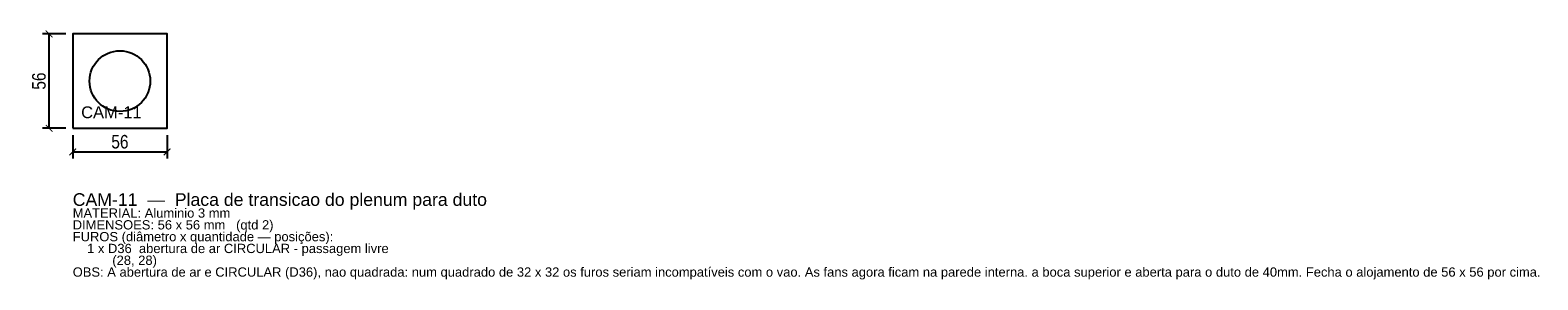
# Model space of a CAD drawing. Header units: millimetres. Extents: x -25 to 869, y -90 to 58.
import ezdxf

# ---------------------------------------------------------------- set-up
doc = ezdxf.new("R2010")
doc.units = ezdxf.units.MM
for name, color, linetype in [('CORTE', 1, 'Continuous'), ('COTA', 4, 'Continuous'), ('GRAVACAO', 3, 'Continuous'), ('TEXTO', 7, 'Continuous')]:
    doc.layers.add(name, color=color, linetype=linetype)
doc.styles.add('ARIAL', font='arial.ttf')
doc.styles.add('OpenSansCondensed-Light', font='OpenSansCondensed-Light.ttf')
doc.dimstyles.new('EZDXF', dxfattribs={"dimtxt": 8, "dimasz": 4, "dimexe": 4, "dimexo": 4, "dimgap": 2, "dimtad": 1, "dimdec": 0, "dimdsep": 46, "dimtxsty": 'OpenSansCondensed-Light', "dimblk": 'ARCHTICK', "dimcen": 2.5, "dimclrd": 4, "dimclre": 4, "dimclrt": 4, "dimazin": 3, "dimtfac": 0.5, "dimtmove": 2, "dimatfit": 3})

# ---------------------------------------------------------------- blocks, each defined once
blk = doc.blocks.new('_ARCHTICK')
at = {"color": 0, "linetype": 'BYBLOCK', "const_width": 0.15}
blk.add_lwpolyline([(-0.5, -0.5), (0.5, 0.5)], dxfattribs=at)

msp = doc.modelspace()

# ---------------------------------------------------------------- linework, layer by layer
at = {"layer": 'CORTE'}
msp.add_lwpolyline([(0, 0), (56, 0), (56, 56), (0, 56)], close=True, dxfattribs=at)
msp.add_circle((28, 28), 18, dxfattribs=at)

# ---------------------------------------------------------------- texts
at = {"layer": 'GRAVACAO', "style": 'ARIAL'}
msp.add_text('CAM-11', height=7, dxfattribs=at).set_placement((5, 6))
at = {"layer": 'TEXTO', "style": 'ARIAL'}
for s, height, p in [('CAM-11  —  Placa de transicao do plenum para duto', 7.5, (0, -46)), ('MATERIAL: Aluminio 3 mm', 5.5, (0, -53)), ('DIMENSOES: 56 x 56 mm   (qtd 2)', 5.5, (0, -60)), ('FUROS (diâmetro x quantidade — posições):', 5.5, (0, -67)), ('    1 x D36  abertura de ar CIRCULAR - passagem livre', 5.5, (0, -74)), ('           (28, 28)', 5.5, (0, -81)), ('OBS: A abertura de ar e CIRCULAR (D36), nao quadrada: num quadrado de 32 x 32 os furos seriam incompatíveis com o vao. As fans agora ficam na parede interna. a boca superior e aberta para o duto de 40mm. Fecha o alojamento de 56 x 56 por cima.', 5.5, (0, -88))]:
    msp.add_text(s, height=height, dxfattribs=at).set_placement(p)

# ---------------------------------------------------------------- dimensions: what is measured, and where the dimension line sits
at = {"layer": 'COTA'}
msp.add_linear_dim(base=(-14, 0), p1=(0, 0), p2=(0, 56), angle=90, dimstyle='EZDXF', dxfattribs=at).render()
msp.add_linear_dim(base=(0, -14), p1=(0, 0), p2=(56, 0), dimstyle='EZDXF', dxfattribs=at).render()

doc.saveas('drawing.dxf')
